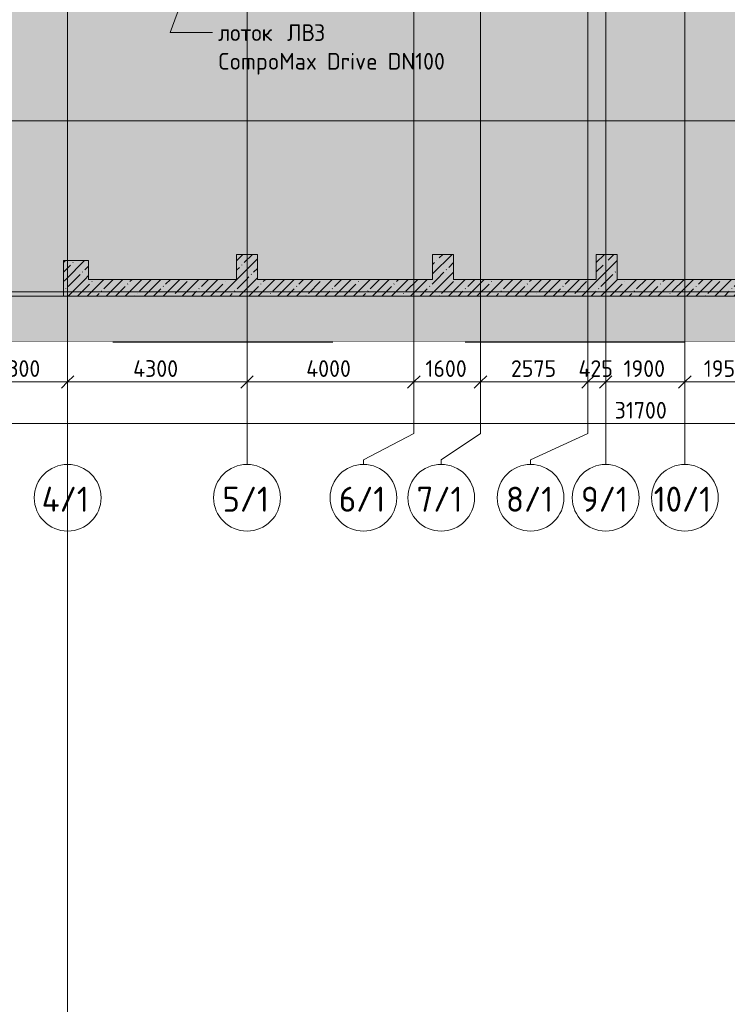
# Model space of a CAD drawing. Header units: millimetres. Extents: x -10358 to 171177, y -7314 to 134351.
# Tile 3 of 256: x 7050 to 24016, y 16308 to 39930. Entities that reach past the tile are written whole.
import ezdxf

# ---------------------------------------------------------------- set-up
doc = ezdxf.new("R2010")
doc.units = ezdxf.units.MM
doc.linetypes.add('3_ Штрих_ 5 х 3 мм', pattern=[8, 5, -3])
doc.linetypes.add('4_ Штрихпунктир_ 10 х 2 мм', pattern=[14, 10, -2, 0, -2])
for name, color, linetype, lineweight in [('A-ANNO-DIMS', 7, 'Continuous', 5), ('A-ANNO-DIMS-200', 7, 'Continuous', 5), ('A-DETL', 7, 'Continuous', 15), ('A-DETL-GENF', 7, 'Continuous', 13), ('A-FLOR', 7, 'Continuous', 13), ('A-WALL', 7, 'Continuous', 13), ('A-WALL-PATT', 7, 'Continuous', 13), ('G-ANNO-TEXT', 7, 'Continuous', 5), ('S-COLS', 7, 'Continuous', 15), ('S-GRID', 7, 'Continuous', 5), ('S-GRID-IDEN', 7, 'Continuous', 5)]:
    doc.layers.add(name, color=color, linetype=linetype, lineweight=lineweight)
doc.styles.add('GOST Common_1', font='GOST_Common.ttf', dxfattribs={"height": 600})
doc.styles.add('GOST Common_2', font='GOST_Common.ttf', dxfattribs={"height": 400})
doc.dimstyles.new('2_мм', dxfattribs={"dimscale": 304.8, "dimtxt": 402.285999, "dimasz": 0.984252, "dimexe": 0.656168, "dimexo": 0.984252, "dimgap": 0, "dimtad": 1, "dimdec": 0, "dimdsep": 46, "dimtxsty": 'GOST Common_2', "dimblk1": 'OBLIQUE', "dimblk2": 'OBLIQUE', "dimsah": 1, "dimcen": 0.09, "dimdle": 0.656168, "dimadec": 5, "dimazin": 2, "dimtfac": 1, "dimtdec": 4, "dimtix": 1, "dimtmove": 0, "dimatfit": 3, "dimfxl": 1, "dimtvp": 1, "dimtolj": 1, "dimtzin": 0, "dimarcsym": 2})
doc.dimstyles.new('2_мм_1', dxfattribs={"dimscale": 304.8, "dimtxt": 402.285999, "dimasz": 0.984252, "dimexe": 0.656168, "dimexo": 0.984252, "dimgap": 0, "dimtad": 1, "dimdec": 0, "dimdsep": 46, "dimtxsty": 'GOST Common_2', "dimblk1": 'OBLIQUE', "dimblk2": 'OBLIQUE', "dimsah": 1, "dimcen": 0.09, "dimdle": 0.656168, "dimadec": 5, "dimazin": 2, "dimtfac": 1, "dimtdec": 4, "dimtix": 1, "dimtmove": 1, "dimatfit": 3, "dimfxl": 1, "dimtvp": 1, "dimtolj": 1, "dimtzin": 0, "dimarcsym": 2})
pattern_1 = [(45, (0, 0), (-228.0985, 228.0985), []), (45, (228.1, 0), (-228.0985, 228.0985), [403.225, -80.645, 6.706, -73.939])]

# ---------------------------------------------------------------- blocks, each defined once
blk = doc.blocks.new('Ось сетки - 8_0 мм-31302-Маркировочный план-схема -1 этажа на отм_-5_600')
at = {"layer": 'S-GRID-IDEN'}
blk.add_circle((0, 0), 4, dxfattribs=at)
blk = doc.blocks.new('DIMBLOCK92-Маркировочный план-схема -1 этажа на отм_-5_600')
at = {"layer": 'A-ANNO-DIMS-200'}
for p, q in [((5900, 31150), (5900, 31438)), ((8200, 31150), (8200, 31438)), ((5900, 31238), (8200, 31238)), ((5900, 31238), (5900, 31150)), ((8200, 31238), (8200, 31150))]:
    blk.add_line(p, q, dxfattribs=at)
at = {"layer": 'A-ANNO-DIMS-200', "lineweight": 25}
for p, q in [((5900, 31238), (5750, 31088)), ((5900, 31238), (6050, 31388)), ((8200, 31238), (8050, 31088)), ((8200, 31238), (8350, 31388))]:
    blk.add_line(p, q, dxfattribs=at)
at = {"layer": 'A-ANNO-DIMS-200', "color": 0, "insert": (6491, 31760), "char_height": 400, "width": 1341.86, "attachment_point": 1, "line_spacing_factor": 1.022761, "style": 'GOST Common_2'}
blk.add_mtext('2300', dxfattribs=at)
blk = doc.blocks.new('_Oblique')
at = {"color": 0, "linetype": 'ByBlock', "lineweight": -2}
blk.add_line((-0.5, -0.5), (0.5, 0.5), dxfattribs=at)
blk = doc.blocks.new('DIMBLOCK93-Маркировочный план-схема -1 этажа на отм_-5_600')
at = {"layer": 'A-ANNO-DIMS-200'}
for p, q in [((8200, 31150), (8200, 31438)), ((12500, 31150), (12500, 31438)), ((8200, 31238), (12500, 31238)), ((8200, 31238), (8200, 31150)), ((12500, 31238), (12500, 31150))]:
    blk.add_line(p, q, dxfattribs=at)
at = {"layer": 'A-ANNO-DIMS-200', "lineweight": 25}
for p, q in [((8200, 31238), (8050, 31088)), ((8200, 31238), (8350, 31388)), ((12500, 31238), (12350, 31088)), ((12500, 31238), (12650, 31388))]:
    blk.add_line(p, q, dxfattribs=at)
at = {"layer": 'A-ANNO-DIMS-200', "color": 0, "insert": (9770, 31760), "char_height": 400, "width": 1390.95, "attachment_point": 1, "line_spacing_factor": 1.022761, "style": 'GOST Common_2'}
blk.add_mtext('4300', dxfattribs=at)
blk = doc.blocks.new('DIMBLOCK94-Маркировочный план-схема -1 этажа на отм_-5_600')
at = {"layer": 'A-ANNO-DIMS-200'}
for p, q in [((12500, 31150), (12500, 31438)), ((16500, 31150), (16500, 31438)), ((12500, 31238), (16500, 31238)), ((12500, 31238), (12500, 31150)), ((16500, 31238), (16500, 31150))]:
    blk.add_line(p, q, dxfattribs=at)
at = {"layer": 'A-ANNO-DIMS-200', "lineweight": 25}
for p, q in [((12500, 31238), (12350, 31088)), ((12500, 31238), (12650, 31388)), ((16500, 31238), (16350, 31088)), ((16500, 31238), (16650, 31388))]:
    blk.add_line(p, q, dxfattribs=at)
at = {"layer": 'A-ANNO-DIMS-200', "color": 0, "insert": (13920, 31760), "char_height": 400, "width": 1390.95, "attachment_point": 1, "line_spacing_factor": 1.022761, "style": 'GOST Common_2'}
blk.add_mtext('4000', dxfattribs=at)
blk = doc.blocks.new('DIMBLOCK95-Маркировочный план-схема -1 этажа на отм_-5_600')
at = {"layer": 'A-ANNO-DIMS-200'}
for p, q in [((16500, 31150), (16500, 31438)), ((18100, 31150), (18100, 31438)), ((16500, 31238), (18100, 31238)), ((16500, 31238), (16500, 31150)), ((18100, 31238), (18100, 31150))]:
    blk.add_line(p, q, dxfattribs=at)
at = {"layer": 'A-ANNO-DIMS-200', "lineweight": 25}
for p, q in [((16500, 31238), (16350, 31088)), ((16500, 31238), (16650, 31388)), ((18100, 31238), (17950, 31088)), ((18100, 31238), (18250, 31388))]:
    blk.add_line(p, q, dxfattribs=at)
at = {"layer": 'A-ANNO-DIMS-200', "color": 0, "insert": (16778, 31760), "char_height": 400, "width": 1251.86, "attachment_point": 1, "line_spacing_factor": 1.022761, "style": 'GOST Common_2'}
blk.add_mtext('1600', dxfattribs=at)
blk = doc.blocks.new('DIMBLOCK96-Маркировочный план-схема -1 этажа на отм_-5_600')
at = {"layer": 'A-ANNO-DIMS-200'}
for p, q in [((18100, 31150), (18100, 31438)), ((20675, 31150), (20675, 31438)), ((18100, 31238), (20675, 31238)), ((18100, 31238), (18100, 31150)), ((20675, 31238), (20675, 31150))]:
    blk.add_line(p, q, dxfattribs=at)
at = {"layer": 'A-ANNO-DIMS-200', "lineweight": 25}
for p, q in [((18100, 31238), (17950, 31088)), ((18100, 31238), (18250, 31388)), ((20675, 31238), (20525, 31088)), ((20675, 31238), (20825, 31388))]:
    blk.add_line(p, q, dxfattribs=at)
at = {"layer": 'A-ANNO-DIMS-200', "color": 0, "insert": (18828, 31760), "char_height": 400, "width": 1341.86, "attachment_point": 1, "line_spacing_factor": 1.022761, "style": 'GOST Common_2'}
blk.add_mtext('2575', dxfattribs=at)
blk = doc.blocks.new('DIMBLOCK97-Маркировочный план-схема -1 этажа на отм_-5_600')
at = {"layer": 'A-ANNO-DIMS-200'}
for p, q in [((20675, 31150), (20675, 31438)), ((21100, 31150), (21100, 31438)), ((20675, 31238), (21100, 31238)), ((20675, 31238), (20675, 31150)), ((21100, 31238), (21100, 31150))]:
    blk.add_line(p, q, dxfattribs=at)
at = {"layer": 'A-ANNO-DIMS-200', "lineweight": 25}
for p, q in [((20675, 31238), (20525, 31088)), ((20675, 31238), (20825, 31388)), ((21100, 31238), (20950, 31088)), ((21100, 31238), (21250, 31388))]:
    blk.add_line(p, q, dxfattribs=at)
at = {"layer": 'A-ANNO-DIMS-200', "color": 0, "insert": (20448, 31760), "char_height": 400, "width": 1055.49, "attachment_point": 1, "line_spacing_factor": 1.022761, "style": 'GOST Common_2'}
blk.add_mtext('425', dxfattribs=at)
blk = doc.blocks.new('DIMBLOCK98-Маркировочный план-схема -1 этажа на отм_-5_600')
at = {"layer": 'A-ANNO-DIMS-200'}
for p, q in [((21100, 31150), (21100, 31438)), ((23000, 31150), (23000, 31438)), ((21100, 31238), (23000, 31238)), ((21100, 31238), (21100, 31150)), ((23000, 31238), (23000, 31150))]:
    blk.add_line(p, q, dxfattribs=at)
at = {"layer": 'A-ANNO-DIMS-200', "lineweight": 25}
for p, q in [((21100, 31238), (20950, 31088)), ((21100, 31238), (21250, 31388)), ((23000, 31238), (22850, 31088)), ((23000, 31238), (23150, 31388))]:
    blk.add_line(p, q, dxfattribs=at)
at = {"layer": 'A-ANNO-DIMS-200', "color": 0, "insert": (21528, 31760), "char_height": 400, "width": 1251.86, "attachment_point": 1, "line_spacing_factor": 1.022761, "style": 'GOST Common_2'}
blk.add_mtext('1900', dxfattribs=at)
blk = doc.blocks.new('DIMBLOCK99-Маркировочный план-схема -1 этажа на отм_-5_600')
at = {"layer": 'A-ANNO-DIMS-200'}
for p, q in [((23000, 31150), (23000, 31438)), ((24950, 31150), (24950, 31438)), ((23000, 31238), (24950, 31238)), ((23000, 31238), (23000, 31150)), ((24950, 31238), (24950, 31150))]:
    blk.add_line(p, q, dxfattribs=at)
at = {"layer": 'A-ANNO-DIMS-200', "lineweight": 25}
for p, q in [((23000, 31238), (22850, 31088)), ((23000, 31238), (23150, 31388)), ((24950, 31238), (24800, 31088)), ((24950, 31238), (25100, 31388))]:
    blk.add_line(p, q, dxfattribs=at)
at = {"layer": 'A-ANNO-DIMS-200', "color": 0, "insert": (23453, 31760), "char_height": 400, "width": 1251.86, "attachment_point": 1, "line_spacing_factor": 1.022761, "style": 'GOST Common_2'}
blk.add_mtext('1950', dxfattribs=at)
blk = doc.blocks.new('DIMBLOCK106-Маркировочный план-схема -1 этажа на отм_-5_600')
at = {"layer": 'A-ANNO-DIMS-200'}
for p, q in [((5700, 30238), (37800, 30238)), ((5900, 30150), (5900, 30438)), ((5900, 30238), (5900, 30150)), ((21116, 30238), (21750, 30238)), ((22639, 30238), (21116, 30238)), ((37600, 30150), (37600, 30438)), ((37600, 30238), (37600, 30150))]:
    blk.add_line(p, q, dxfattribs=at)
at = {"layer": 'A-ANNO-DIMS-200', "lineweight": 25}
for p, q in [((5900, 30238), (5750, 30088)), ((5900, 30238), (6050, 30388)), ((37600, 30238), (37450, 30088)), ((37600, 30238), (37750, 30388))]:
    blk.add_line(p, q, dxfattribs=at)
at = {"layer": 'A-ANNO-DIMS-200', "color": 0, "insert": (21316, 30760), "char_height": 400, "width": 1587.33, "attachment_point": 1, "line_spacing_factor": 1.022761, "style": 'GOST Common_2'}
blk.add_mtext('31700', dxfattribs=at)
blk = doc.blocks.new('DIMBLOCK264-Маркировочный план-схема -1 этажа на отм_-5_600')
at = {"layer": 'A-ANNO-DIMS-200'}
for p, q in [((5900, 31150), (5900, 31438)), ((8200, 31150), (8200, 31438)), ((5900, 31238), (8200, 31238)), ((5900, 31238), (5900, 31150)), ((8200, 31238), (8200, 31150))]:
    blk.add_line(p, q, dxfattribs=at)
at = {"layer": 'A-ANNO-DIMS-200', "lineweight": 25}
for p, q in [((5900, 31238), (5750, 31088)), ((5900, 31238), (6050, 31388)), ((8200, 31238), (8050, 31088)), ((8200, 31238), (8350, 31388))]:
    blk.add_line(p, q, dxfattribs=at)
at = {"layer": 'A-ANNO-DIMS-200', "color": 0, "insert": (6491, 31760), "char_height": 400, "width": 1341.86, "attachment_point": 1, "line_spacing_factor": 1.022761, "style": 'GOST Common_2'}
blk.add_mtext('2300', dxfattribs=at)
blk = doc.blocks.new('DIMBLOCK265-Маркировочный план-схема -1 этажа на отм_-5_600')
at = {"layer": 'A-ANNO-DIMS-200'}
for p, q in [((8200, 31150), (8200, 31438)), ((12500, 31150), (12500, 31438)), ((8200, 31238), (12500, 31238)), ((8200, 31238), (8200, 31150)), ((12500, 31238), (12500, 31150))]:
    blk.add_line(p, q, dxfattribs=at)
at = {"layer": 'A-ANNO-DIMS-200', "lineweight": 25}
for p, q in [((8200, 31238), (8050, 31088)), ((8200, 31238), (8350, 31388)), ((12500, 31238), (12350, 31088)), ((12500, 31238), (12650, 31388))]:
    blk.add_line(p, q, dxfattribs=at)
at = {"layer": 'A-ANNO-DIMS-200', "color": 0, "insert": (9770, 31760), "char_height": 400, "width": 1390.95, "attachment_point": 1, "line_spacing_factor": 1.022761, "style": 'GOST Common_2'}
blk.add_mtext('4300', dxfattribs=at)
blk = doc.blocks.new('DIMBLOCK266-Маркировочный план-схема -1 этажа на отм_-5_600')
at = {"layer": 'A-ANNO-DIMS-200'}
for p, q in [((12500, 31150), (12500, 31438)), ((16500, 31150), (16500, 31438)), ((12500, 31238), (16500, 31238)), ((12500, 31238), (12500, 31150)), ((16500, 31238), (16500, 31150))]:
    blk.add_line(p, q, dxfattribs=at)
at = {"layer": 'A-ANNO-DIMS-200', "lineweight": 25}
for p, q in [((12500, 31238), (12350, 31088)), ((12500, 31238), (12650, 31388)), ((16500, 31238), (16350, 31088)), ((16500, 31238), (16650, 31388))]:
    blk.add_line(p, q, dxfattribs=at)
at = {"layer": 'A-ANNO-DIMS-200', "color": 0, "insert": (13920, 31760), "char_height": 400, "width": 1390.95, "attachment_point": 1, "line_spacing_factor": 1.022761, "style": 'GOST Common_2'}
blk.add_mtext('4000', dxfattribs=at)
blk = doc.blocks.new('DIMBLOCK267-Маркировочный план-схема -1 этажа на отм_-5_600')
at = {"layer": 'A-ANNO-DIMS-200'}
for p, q in [((16500, 31150), (16500, 31438)), ((18100, 31150), (18100, 31438)), ((16500, 31238), (18100, 31238)), ((16500, 31238), (16500, 31150)), ((18100, 31238), (18100, 31150))]:
    blk.add_line(p, q, dxfattribs=at)
at = {"layer": 'A-ANNO-DIMS-200', "lineweight": 25}
for p, q in [((16500, 31238), (16350, 31088)), ((16500, 31238), (16650, 31388)), ((18100, 31238), (17950, 31088)), ((18100, 31238), (18250, 31388))]:
    blk.add_line(p, q, dxfattribs=at)
at = {"layer": 'A-ANNO-DIMS-200', "color": 0, "insert": (16778, 31760), "char_height": 400, "width": 1251.86, "attachment_point": 1, "line_spacing_factor": 1.022761, "style": 'GOST Common_2'}
blk.add_mtext('1600', dxfattribs=at)
blk = doc.blocks.new('DIMBLOCK268-Маркировочный план-схема -1 этажа на отм_-5_600')
at = {"layer": 'A-ANNO-DIMS-200'}
for p, q in [((18100, 31150), (18100, 31438)), ((20675, 31150), (20675, 31438)), ((18100, 31238), (20675, 31238)), ((18100, 31238), (18100, 31150)), ((20675, 31238), (20675, 31150))]:
    blk.add_line(p, q, dxfattribs=at)
at = {"layer": 'A-ANNO-DIMS-200', "lineweight": 25}
for p, q in [((18100, 31238), (17950, 31088)), ((18100, 31238), (18250, 31388)), ((20675, 31238), (20525, 31088)), ((20675, 31238), (20825, 31388))]:
    blk.add_line(p, q, dxfattribs=at)
at = {"layer": 'A-ANNO-DIMS-200', "color": 0, "insert": (18828, 31760), "char_height": 400, "width": 1341.86, "attachment_point": 1, "line_spacing_factor": 1.022761, "style": 'GOST Common_2'}
blk.add_mtext('2575', dxfattribs=at)
blk = doc.blocks.new('DIMBLOCK269-Маркировочный план-схема -1 этажа на отм_-5_600')
at = {"layer": 'A-ANNO-DIMS-200'}
for p, q in [((20675, 31150), (20675, 31438)), ((21100, 31150), (21100, 31438)), ((20675, 31238), (21100, 31238)), ((20675, 31238), (20675, 31150)), ((21100, 31238), (21100, 31150))]:
    blk.add_line(p, q, dxfattribs=at)
at = {"layer": 'A-ANNO-DIMS-200', "lineweight": 25}
for p, q in [((20675, 31238), (20525, 31088)), ((20675, 31238), (20825, 31388)), ((21100, 31238), (20950, 31088)), ((21100, 31238), (21250, 31388))]:
    blk.add_line(p, q, dxfattribs=at)
at = {"layer": 'A-ANNO-DIMS-200', "color": 0, "insert": (20448, 31760), "char_height": 400, "width": 1055.49, "attachment_point": 1, "line_spacing_factor": 1.022761, "style": 'GOST Common_2'}
blk.add_mtext('425', dxfattribs=at)
blk = doc.blocks.new('DIMBLOCK270-Маркировочный план-схема -1 этажа на отм_-5_600')
at = {"layer": 'A-ANNO-DIMS-200'}
for p, q in [((21100, 31150), (21100, 31438)), ((23000, 31150), (23000, 31438)), ((21100, 31238), (23000, 31238)), ((21100, 31238), (21100, 31150)), ((23000, 31238), (23000, 31150))]:
    blk.add_line(p, q, dxfattribs=at)
at = {"layer": 'A-ANNO-DIMS-200', "lineweight": 25}
for p, q in [((21100, 31238), (20950, 31088)), ((21100, 31238), (21250, 31388)), ((23000, 31238), (22850, 31088)), ((23000, 31238), (23150, 31388))]:
    blk.add_line(p, q, dxfattribs=at)
at = {"layer": 'A-ANNO-DIMS-200', "color": 0, "insert": (21528, 31760), "char_height": 400, "width": 1251.86, "attachment_point": 1, "line_spacing_factor": 1.022761, "style": 'GOST Common_2'}
blk.add_mtext('1900', dxfattribs=at)
blk = doc.blocks.new('DIMBLOCK271-Маркировочный план-схема -1 этажа на отм_-5_600')
at = {"layer": 'A-ANNO-DIMS-200'}
for p, q in [((23000, 31150), (23000, 31438)), ((24950, 31150), (24950, 31438)), ((23000, 31238), (24950, 31238)), ((23000, 31238), (23000, 31150)), ((24950, 31238), (24950, 31150))]:
    blk.add_line(p, q, dxfattribs=at)
at = {"layer": 'A-ANNO-DIMS-200', "lineweight": 25}
for p, q in [((23000, 31238), (22850, 31088)), ((23000, 31238), (23150, 31388)), ((24950, 31238), (24800, 31088)), ((24950, 31238), (25100, 31388))]:
    blk.add_line(p, q, dxfattribs=at)
at = {"layer": 'A-ANNO-DIMS-200', "color": 0, "insert": (23453, 31760), "char_height": 400, "width": 1251.86, "attachment_point": 1, "line_spacing_factor": 1.022761, "style": 'GOST Common_2'}
blk.add_mtext('1950', dxfattribs=at)

msp = doc.modelspace()

# ---------------------------------------------------------------- hatches: boundary and pattern name
at = {"layer": 'A-DETL-GENF', "true_color": 0xffffff}
h = msp.add_hatch(color=7, dxfattribs=at)
h.paths.add_polyline_path([(30200, 32200), (38582.9, 32200), (38582.9, 48000), (32600, 48000), (32600, 50050), (26600, 50050), (26601.2, 51500), (26900, 51500), (26900, 51900), (26600, 51900), (26600, 57825), (26900, 57825), (26900, 58225), (26600, 58225), (26600, 64100), (26900, 64100), (26900, 64500), (26600, 64500), (26600, 70300), (26900, 70300), (26900, 70700), (26600, 70700), (26600, 76750), (26900, 76750), (26900, 77150), (26600, 77150), (26600, 80600), (26975, 80600), (26975, 80900), (32600, 80900), (32600, 99100), (26975, 99100), (26975, 99400), (26575, 99400), (26575, 99100), (20875, 99100), (20875, 99400), (20475, 99400), (20475, 99100), (14525, 99100), (14525, 99400), (1400, 99400), (1400, 101100), (600, 101100), (600, 101450), (700, 101450), (700, 101750), (1400, 101750), (1400, 104300), (41750, 104300), (41750, 125510), (44050, 125510), (44050, 126310), (44700, 126310), (44700, 125510), (45250, 125510), (45250, 127956.4), (-1456, 127956.4), (-1456, 79200), (4850, 79200), (4850, 32200), (29700, 32200)])
h.paths.add_polyline_path([(19481.8, 43200), (19250, 43200), (19250, 44800), (20325, 44800), (20325, 44300), (21000, 44300), (21000, 43200), (19675, 43200)])
h.paths.add_polyline_path([(34923.4, 43245), (33775, 43245), (33776.6, 44280), (34923.4, 44280), (34923.4, 43246.6)])
h.paths.add_polyline_path([(15899.9, 43690), (15900, 43810), (15951.9, 43810), (15947.4, 43802.2), (15906.9, 43800), (15904.7, 43794.7), (15906.9, 43700), (15912.2, 43697.8), (15948.6, 43695.8), (15951.9, 43690), (15900, 43690)])
h.paths.add_polyline_path([(16768.8, 43690), (16748, 43690), (16752.5, 43697.8), (16793, 43700), (16795.2, 43705.3), (16793, 43800), (16787.7, 43802.2), (16751.5, 43803.9), (16748, 43810), (16800, 43810), (16798.8, 43690), (16787.7, 43690)])
h.paths.add_polyline_path([(6298, 43690), (6302.5, 43697.8), (6343, 43700), (6345.2, 43705.3), (6343, 43800), (6337.7, 43802.2), (6301.4, 43804.2), (6298, 43810), (6350, 43810), (6348.8, 43690), (6318.9, 43690)])
h.paths.add_polyline_path([(33774, 44335), (33724.6, 44335), (33729.1, 44342.8), (33769.6, 44345), (33771.8, 44350.3), (33769.6, 44445), (33764.3, 44447.2), (33729.1, 44447.2), (33724.6, 44455), (33776.6, 44455), (33775, 44335)])
h.paths.add_polyline_path([(34945, 44335), (34923.4, 44335), (34925, 44455), (34975.4, 44455), (34970.9, 44447.2), (34930.4, 44445), (34928.2, 44439.7), (34930.4, 44345), (34935.7, 44342.8), (34970.9, 44342.8), (34975.4, 44335)])
h.paths.add_polyline_path([(6868, 44740), (6100, 44740), (6100, 46490), (7200, 46490), (7200, 44740), (7040, 44740)])
h.paths.add_polyline_path([(13050, 45300), (12550, 45300), (12550, 77050), (13350, 77050), (13350, 61550), (24850, 61550), (24850, 60750), (13350, 60750), (13350, 45300)])
h.paths.add_polyline_path([(27808.7, 50700), (31300, 50700), (31300, 75252.5), (27250, 79728.8), (27250, 50700)])
h.paths.add_polyline_path([(31950, 50700), (32600, 50700), (32600, 75050), (31950, 75050), (31950, 50920)])
h.paths.add_polyline_path([(29374.9, 52325), (28875, 52325), (28876.1, 73440), (29675, 73440), (29675, 52325)])
h.paths.add_polyline_path([(20275, 52800), (20275, 54550), (22025, 54550), (22025, 52800), (20500, 52800)])
h.paths.add_polyline_path([(7076.2, 61250), (6100, 61250), (6100, 62630), (6348.1, 62630.8), (6349.9, 62635.3), (6347.7, 62730), (6338, 62732.2), (6307.2, 62732.2), (6302.7, 62740), (6354.7, 62740), (6354.7, 63000), (7350, 63000), (7350, 62630), (7510, 62630), (7510, 61250), (7180, 61250)])
h.paths.add_polyline_path([(31940, 75700), (32600, 75700), (32600, 80250), (27655, 80250), (31771.7, 75700)])
h.paths.add_polyline_path([(16125, 77150), (14375, 77150), (14375, 78400), (16125, 78400), (16125, 77170)])
h.paths.add_polyline_path([(20301, 78840), (20301, 78916), (20501, 78916), (20500, 78840.6), (20492, 78845.5), (20492, 78901.3), (20489.2, 78908), (20482.5, 78910.8), (20319.5, 78910.8), (20312.8, 78908), (20310, 78901.3), (20310, 78845.5)])
h.paths.add_polyline_path([(30075, 84350), (24230, 84350), (24230, 84900), (26975, 84900), (26975, 85150), (29775, 85150), (29775, 96625), (30575, 96625), (30575, 84350), (30275, 84350)])
h.paths.add_polyline_path([(18875, 93330), (17125, 93330), (17125, 95080), (18875, 95080), (18875, 94023)])
h.paths.add_polyline_path([(4850, 93330), (3100, 93330), (3100, 95080), (4850, 95080), (4850, 93507.5)])
h.paths.add_polyline_path([(2050, 99750), (32600, 99750), (32600, 100300), (45100.3, 100300), (41936.4, 103650), (2050, 103650), (2050, 100848.8)])
h.paths.add_polyline_path([(45250, 101088.1), (45250, 124860), (42400, 124860), (42400, 104105.8), (44561.3, 101817.3)])
h.paths.add_polyline_path([(40215, 101300), (3645.5, 101300), (3645.5, 102100), (40215, 102100), (40215, 101600)])
h.paths.add_polyline_path([(44325, 105712), (43825, 105712.7), (43825, 123388), (44625, 123388), (44625, 105712), (44561.3, 105712)])
h.paths.add_polyline_path([(32445, 109025), (31630, 109025), (31630, 110775), (33380, 110775), (33380, 109025), (32580, 109025)])
h.paths.add_polyline_path([(7825, 109025), (7825, 110775), (9575, 110775), (9575, 109025)])
h.paths.add_polyline_path([(40200, 117650), (700, 117650), (700, 118450), (40200, 118450), (40200, 117950)])
at = {"layer": 'A-WALL-PATT', "lineweight": 5}
h = msp.add_hatch(dxfattribs=at)
h.set_pattern_fill('FP_1', color=256, style=0, pattern_type=2)
h.set_pattern_definition(pattern_1)
h.paths.add_polyline_path([(8099.9, 33300), (20875, 33300), (20875, 33700), (8099.9, 33700)])
h = msp.add_hatch(dxfattribs=at)
h.set_pattern_fill('FP_1', color=256, style=0, pattern_type=2)
h.set_pattern_definition(pattern_1)
h.paths.add_polyline_path([(35100.1, 33300), (35100.1, 33700), (21375, 33700), (21375, 33300), (35100, 33300)])
at = {"layer": 'S-COLS', "lineweight": 5}
h = msp.add_hatch(dxfattribs=at)
h.set_pattern_fill('FP_1', color=256, style=0, pattern_type=2)
h.set_pattern_definition(pattern_1)
h.paths.add_polyline_path([(12750, 33700), (12750, 34300), (12250, 34300), (12250, 33700)])
h = msp.add_hatch(dxfattribs=at)
h.set_pattern_fill('FP_1', color=256, style=0, pattern_type=2)
h.set_pattern_definition(pattern_1)
h.paths.add_polyline_path([(17450, 33700), (17450, 34300), (16950, 34300), (16950, 33700)])
h = msp.add_hatch(dxfattribs=at)
h.set_pattern_fill('FP_1', color=256, style=0, pattern_type=2)
h.set_pattern_definition(pattern_1)
h.paths.add_polyline_path([(21375, 33300), (21375, 34300), (20875, 34300), (20875, 33300)])
h = msp.add_hatch(dxfattribs=at)
h.set_pattern_fill('FP_1', color=256, style=0, pattern_type=2)
h.set_pattern_definition(pattern_1)
h.paths.add_polyline_path([(8100, 33700), (8700, 33700), (8700, 34150), (8100, 34150), (8100, 34039)])

# ---------------------------------------------------------------- linework, layer by layer
at = {"layer": 'A-DETL', "linetype": '3_ Штрих_ 5 х 3 мм', "lineweight": 30}
msp.add_line((4850, 32200), (38582.9, 32200), dxfattribs=at)
at = {"layer": 'A-FLOR'}
msp.add_line((5800, 33300), (8099.9, 33300), dxfattribs=at)
at = {"layer": 'A-WALL'}
for p, q in [((8099.9, 33700), (8099.9, 33300)), ((12250, 33700), (8700, 33700)), ((16950, 33700), (12750, 33700)), ((20875, 33700), (17450, 33700)), ((24700, 33700), (21375, 33700)), ((8099.9, 33300), (20875, 33300)), ((21375, 33300), (35100.1, 33300))]:
    msp.add_line(p, q, dxfattribs=at)
at = {"layer": 'G-ANNO-TEXT'}
for p, q in [((12951.9, 46007.9), (10661.4, 39619.8)), ((10661.4, 39619.8), (11675.7, 39619.8))]:
    msp.add_line(p, q, dxfattribs=at)
at = {"layer": 'S-COLS'}
for p, q in [((12250, 34300), (12250, 33700)), ((12750, 34300), (12250, 34300)), ((12750, 33700), (12750, 34300)), ((16950, 34300), (16950, 33700)), ((17450, 34300), (16950, 34300)), ((17450, 33700), (17450, 34300)), ((20875, 34300), (20875, 33700)), ((21375, 34300), (20875, 34300)), ((21375, 33700), (21375, 34300)), ((8100, 34150), (8100, 33700)), ((8700, 34150), (8100, 34150)), ((8700, 33700), (8700, 34150)), ((20875, 33300), (21375, 33300))]:
    msp.add_line(p, q, dxfattribs=at)
at = {"layer": 'S-GRID', "linetype": '4_ Штрихпунктир_ 10 х 2 мм'}
for p, q in [((8200, -5714.2), (8200, 132751)), ((8200, 29261), (8200, 129588.4)), ((16500, 30005.1), (16500, 100620.8)), ((20675, 30005.1), (20675, 100620.8)), ((23000, 29261), (23000, 100620.8)), ((12500, 29261), (12500, 60921.2)), ((18100, 30005.1), (18100, 60921.2)), ((21100, 29261), (21100, 60921.2)), ((35837.5, 37500), (-5845.9, 37500)), ((155261.4, 33400), (-8758.4, 33400))]:
    msp.add_line(p, q, dxfattribs=at)
at = {"layer": 'S-GRID'}
for p, q in [((16500, 30005.1), (15291.9, 29369.1)), ((18100, 30005.1), (17156.4, 29369.1)), ((20675, 30005.1), (19299.8, 29369.1)), ((15291.9, 29369.1), (15291.9, 29261)), ((17156.4, 29369.1), (17156.4, 29261)), ((19299.8, 29369.1), (19299.8, 29261))]:
    msp.add_line(p, q, dxfattribs=at)

# ---------------------------------------------------------------- block references
at = {"layer": 'S-GRID-IDEN', "xscale": 199.9999999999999, "yscale": 199.9999999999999, "zscale": 199.9999999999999}
for p in [(8200, 28461), (12500, 28461), (15291.9, 28461), (17156.4, 28461), (19299.8, 28461), (21100, 28461), (23000, 28461)]:
    msp.add_blockref('Ось сетки - 8_0 мм-31302-Маркировочный план-схема -1 этажа на отм_-5_600', p, dxfattribs=at)

# ---------------------------------------------------------------- texts
at = {"layer": 'G-ANNO-TEXT', "char_height": 400, "attachment_point": 1, "style": 'GOST Common_2'}
for s, insert, width in [('лоток', (11805.7, 39819.8), 1827.848), ('\\fGOST Common|b0|i0|c204|p34|; ', (13313.8, 39819.8), 176.371), ('ЛВ', (13459.3, 39819.8), 785.654), ('3 ', (14107.5, 39819.8), 513.08), ('CompoMax Drive DN100', (11805.7, 39131.9), 6621.939)]:
    msp.add_mtext(s, dxfattribs=dict(at, insert=insert, width=width))
at = {"layer": 'S-GRID-IDEN', "char_height": 600, "attachment_point": 1, "style": 'GOST Common_1'}
for s, insert, width in [('4/1', (7577.8, 28725.2), 1491.139), ('5/1', (11910.8, 28725.2), 1410.97), ('6/1', (14702.6, 28725.2), 1410.97), ('7/1', (16567.1, 28725.2), 1410.97), ('8/1', (18710.6, 28725.2), 1410.97), ('9/1', (20510.8, 28725.2), 1410.97), ('10/1', (22251.8, 28725.2), 1795.78)]:
    msp.add_mtext(s, dxfattribs=dict(at, insert=insert, width=width))

# ---------------------------------------------------------------- dimensions: what is measured, and where the dimension line sits
at = {"layer": 'A-ANNO-DIMS'}
for base, p1, p2, override, picture, middle in [((8200, 31237.7), (5900, 31449.8), (8200, 31449.8), {"dimpost": '<>', "dimfxl": 2300}, 'DIMBLOCK92-Маркировочный план-схема -1 этажа на отм_-5_600', (7050, 31437.7)), ((8200, 31237.7), (5900, 31449.8), (8200, 31449.8), {"dimpost": '<>', "dimfxl": 2300}, 'DIMBLOCK264-Маркировочный план-схема -1 этажа на отм_-5_600', (7050, 31437.7)), ((12500, 31237.7), (8200, 31449.8), (12500, 31449.8), {"dimpost": '<>', "dimfxl": 4300}, 'DIMBLOCK93-Маркировочный план-схема -1 этажа на отм_-5_600', (10350, 31437.7)), ((12500, 31237.7), (8200, 31449.8), (12500, 31449.8), {"dimpost": '<>', "dimfxl": 4300}, 'DIMBLOCK265-Маркировочный план-схема -1 этажа на отм_-5_600', (10350, 31437.7)), ((16500, 31237.7), (12500, 31449.8), (16500, 31449.8), {"dimpost": '<>', "dimfxl": 4000}, 'DIMBLOCK94-Маркировочный план-схема -1 этажа на отм_-5_600', (14500, 31437.7)), ((16500, 31237.7), (12500, 31449.8), (16500, 31449.8), {"dimpost": '<>', "dimfxl": 4000}, 'DIMBLOCK266-Маркировочный план-схема -1 этажа на отм_-5_600', (14500, 31437.7)), ((18100, 31237.7), (16500, 31449.8), (18100, 31449.8), {"dimpost": '<>', "dimfxl": 1600}, 'DIMBLOCK95-Маркировочный план-схема -1 этажа на отм_-5_600', (17300, 31437.7)), ((18100, 31237.7), (16500, 31449.8), (18100, 31449.8), {"dimpost": '<>', "dimfxl": 1600}, 'DIMBLOCK267-Маркировочный план-схема -1 этажа на отм_-5_600', (17300, 31437.7)), ((20675, 31237.7), (18100, 31449.8), (20675, 31449.8), {"dimpost": '<>', "dimfxl": 2575}, 'DIMBLOCK96-Маркировочный план-схема -1 этажа на отм_-5_600', (19387.5, 31437.7)), ((20675, 31237.7), (18100, 31449.8), (20675, 31449.8), {"dimpost": '<>', "dimfxl": 2575}, 'DIMBLOCK268-Маркировочный план-схема -1 этажа на отм_-5_600', (19387.5, 31437.7)), ((21100, 31237.7), (20675, 31449.8), (21100, 31449.8), {"dimpost": '<>', "dimfxl": 425}, 'DIMBLOCK97-Маркировочный план-схема -1 этажа на отм_-5_600', (20887.5, 31437.7)), ((21100, 31237.7), (20675, 31449.8), (21100, 31449.8), {"dimpost": '<>', "dimfxl": 425}, 'DIMBLOCK269-Маркировочный план-схема -1 этажа на отм_-5_600', (20887.5, 31437.7)), ((23000, 31237.7), (21100, 31449.8), (23000, 31449.8), {"dimpost": '<>', "dimfxl": 1900}, 'DIMBLOCK98-Маркировочный план-схема -1 этажа на отм_-5_600', (22050, 31437.7)), ((23000, 31237.7), (21100, 31449.8), (23000, 31449.8), {"dimpost": '<>', "dimfxl": 1900}, 'DIMBLOCK270-Маркировочный план-схема -1 этажа на отм_-5_600', (22050, 31437.7)), ((24950, 31237.7), (23000, 31449.8), (24950, 31449.8), {"dimpost": '<>', "dimfxl": 1950}, 'DIMBLOCK99-Маркировочный план-схема -1 этажа на отм_-5_600', (23975, 31437.7)), ((24950, 31237.7), (23000, 31449.8), (24950, 31449.8), {"dimpost": '<>', "dimfxl": 1950}, 'DIMBLOCK271-Маркировочный план-схема -1 этажа на отм_-5_600', (23975, 31437.7))]:
    dim = msp.add_linear_dim(base=base, p1=p1, p2=p2, dimstyle='2_мм', override=override, dxfattribs=at)
    dim.commit()
    dim.dimension.update_dxf_attribs({"geometry": picture, "text_midpoint": middle})
dim = msp.add_linear_dim(base=(37600, 30237.7), p1=(5900, 30449.8), p2=(37600, 30449.8), dimstyle='2_мм_1', override={"dimpost": '<>', "dimfxl": 31700}, dxfattribs=at)
dim.commit()
dim.dimension.update_dxf_attribs({"geometry": 'DIMBLOCK106-Маркировочный план-схема -1 этажа на отм_-5_600', "text_midpoint": (22109.8, 30493.7), "dimtype": 160})

doc.saveas('drawing.dxf')
